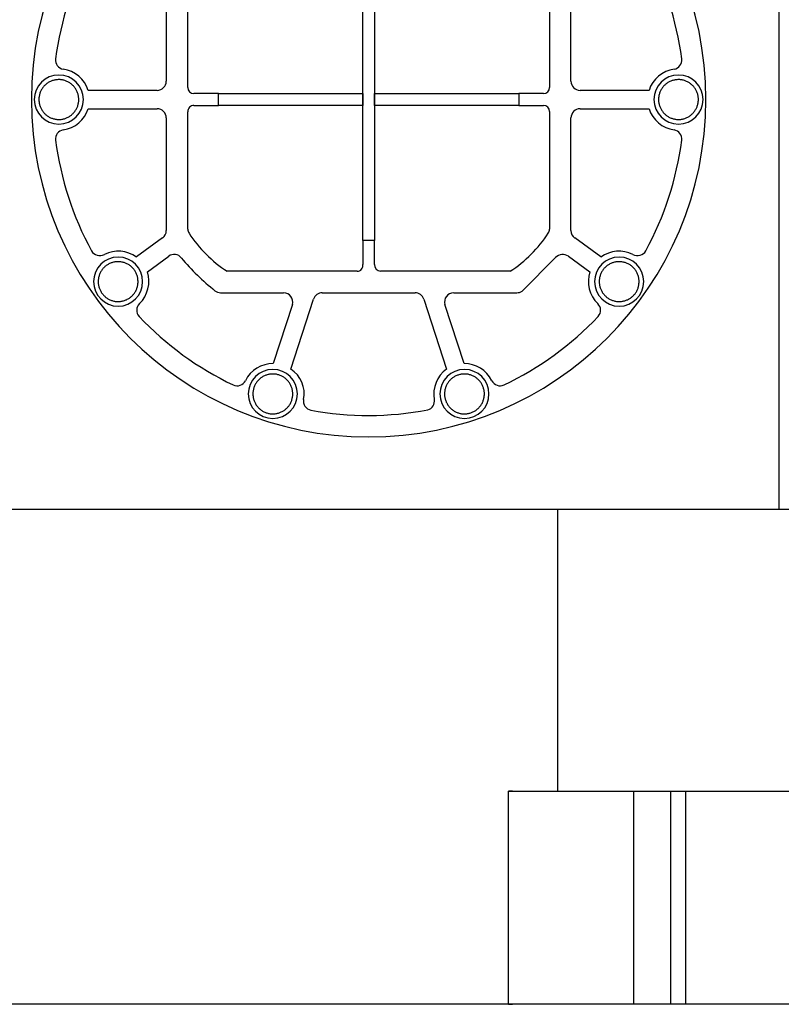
# Model space of a CAD drawing. Header units: millimetres. Extents: x -599 to 599, y 0 to 716.
# Tile 5 of 7: x 19 to 267, y 0 to 321. Entities that reach past the tile are written whole.
import ezdxf

# ---------------------------------------------------------------- set-up
doc = ezdxf.new("R2010")
doc.units = ezdxf.units.MM
doc.layers.add('Material 1', color=251, linetype='Continuous', true_color=0x505050)

msp = doc.modelspace()

# ---------------------------------------------------------------- linework, layer by layer
at = {"layer": 'Material 1'}
for p, q in [((266.37, 161.44), (266.37, 387.2)), ((130.58, 249), (130.58, 358.5)), ((134.42, 358.5), (134.42, 249)), ((66.5, 337.72), (66.5, 301)), ((73.5, 298.92), (73.5, 337.99)), ((191.5, 337.99), (191.5, 298.92)), ((198.5, 301), (198.5, 337.72)), ((63.5, 298), (41.04, 298)), ((83.5, 296.92), (75.5, 296.92)), ((83.5, 296.92), (130.58, 296.92)), ((83.5, 293.08), (83.5, 296.92)), ((130.58, 296.92), (130.58, 293.08)), ((134.42, 296.92), (181.5, 296.92)), ((134.42, 293.08), (134.42, 296.92)), ((189.5, 296.92), (181.5, 296.92)), ((181.5, 296.92), (181.5, 293.08)), ((223.96, 298), (201.5, 298)), ((75.5, 293.08), (83.5, 293.08)), ((130.58, 293.08), (83.5, 293.08)), ((181.5, 293.08), (134.42, 293.08)), ((181.5, 293.08), (189.5, 293.08)), ((41.04, 292), (63.5, 292)), ((66.5, 289), (66.5, 252.28)), ((73.5, 252.76), (73.5, 291.03)), ((191.5, 291.08), (191.5, 252.76)), ((198.5, 252.28), (198.5, 289)), ((201.5, 292), (223.96, 292)), ((65.26, 249.86), (56.74, 243.67)), ((134.42, 249), (130.58, 249)), ((130.58, 249), (130.58, 241.27)), ((134.42, 241.24), (134.42, 249)), ((208.26, 243.67), (199.74, 249.86)), ((60.34, 238.87), (67.29, 243.91)), ((182.53, 232.56), (193.45, 243.48)), ((197.7, 243.92), (204.66, 238.87)), ((128.74, 239), (86.36, 239)), ((178.63, 239), (136.41, 239)), ((84.18, 232), (104.75, 232)), ((117.36, 232), (147.63, 232)), ((160.25, 232), (180.82, 232)), ((107.63, 228.17), (101.38, 208.94)), ((107.09, 207.09), (114.51, 229.93)), ((150.49, 229.93), (157.91, 207.09)), ((163.62, 208.94), (157.37, 228.17)), ((-178.13, 161.44), (178.13, 161.44)), ((178.13, 161.44), (194.2, 161.44)), ((194.2, 161.44), (212.2, 161.44)), ((194.2, 69.51), (194.2, 161.44)), ((212.2, 161.44), (216.87, 161.44)), ((216.87, 161.44), (233.13, 161.44)), ((233.13, 161.44), (237.8, 161.44)), ((237.8, 161.44), (255.8, 161.44)), ((255.8, 161.44), (271.86, 161.44)), ((179.46, 69.51), (178.13, 69.51)), ((178.13, 69.51), (214, 69.51)), ((178.13, 0), (178.13, 69.51)), ((214, 69.51), (219, 69.51)), ((219, 0), (219, 69.51)), ((219, 69.51), (231, 69.51)), ((231, 69.51), (231, 0)), ((231, 69.51), (236, 69.51)), ((236, 69.51), (270.5, 69.51)), ((236, 0), (236, 69.51)), ((178.13, 0), (-178.13, 0)), ((179.46, 0), (178.13, 0)), ((214, 0), (178.13, 0)), ((178.13, 0), (179.46, 0)), ((219, 0), (214, 0)), ((231, 0), (219, 0)), ((236, 0), (231, 0)), ((270.5, 0), (236, 0))]:
    msp.add_line(p, q, dxfattribs=at)
at = {"layer": 'Material 1', "flags": 128}
for points in [[(31.43, 301.5), (31.17, 301.49), (30.91, 301.48), (30.66, 301.45), (30.4, 301.42), (30.14, 301.37), (29.89, 301.31), (29.64, 301.25), (29.39, 301.17), (29.14, 301.08), (28.9, 300.99), (28.67, 300.88), (28.43, 300.77), (28.2, 300.64), (27.98, 300.51), (27.76, 300.36), (27.55, 300.21), (27.35, 300.05), (27.15, 299.89), (26.96, 299.71), (26.77, 299.53), (26.59, 299.34), (26.42, 299.14), (26.26, 298.94), (26.11, 298.73), (25.96, 298.51), (25.83, 298.29), (25.7, 298.06), (25.58, 297.83), (25.47, 297.6), (25.38, 297.36), (25.29, 297.11), (25.21, 296.86), (25.14, 296.61), (25.08, 296.36), (25.03, 296.1), (24.99, 295.85), (24.96, 295.59), (24.94, 295.33), (24.93, 295.07), (24.94, 294.81), (24.95, 294.55), (24.97, 294.29), (25.01, 294.03), (25.05, 293.78), (25.1, 293.52), (25.17, 293.27), (25.24, 293.02), (25.33, 292.78), (25.42, 292.53), (25.52, 292.3), (25.64, 292.06), (25.76, 291.83), (25.89, 291.61), (26.03, 291.39), (26.18, 291.17), (26.34, 290.97), (26.5, 290.77), (26.67, 290.57), (26.86, 290.39), (27.04, 290.21), (27.24, 290.04), (27.44, 289.87), (27.65, 289.72), (27.86, 289.57), (28.08, 289.43), (28.31, 289.3), (28.54, 289.18), (28.77, 289.07), (29.01, 288.97), (29.26, 288.88), (29.5, 288.79), (29.75, 288.72), (30.01, 288.66), (30.26, 288.61), (30.52, 288.57), (30.77, 288.53), (31.03, 288.51), (31.29, 288.5), (31.43, 288.5)], [(31.43, 288.5), (31.69, 288.51), (31.95, 288.52), (32.21, 288.55), (32.47, 288.58), (32.73, 288.63), (32.98, 288.69), (33.23, 288.75), (33.48, 288.83), (33.72, 288.92), (33.97, 289.01), (34.2, 289.12), (34.44, 289.23), (34.66, 289.36), (34.89, 289.49), (35.1, 289.64), (35.32, 289.79), (35.52, 289.95), (35.72, 290.11), (35.91, 290.29), (36.1, 290.47), (36.27, 290.66), (36.44, 290.86), (36.61, 291.06), (36.76, 291.27), (36.9, 291.49), (37.04, 291.71), (37.17, 291.94), (37.28, 292.17), (37.39, 292.4), (37.49, 292.64), (37.58, 292.89), (37.66, 293.14), (37.73, 293.39), (37.79, 293.64), (37.84, 293.9), (37.88, 294.15), (37.91, 294.41), (37.93, 294.67), (37.93, 294.93), (37.93, 295.19), (37.92, 295.45), (37.9, 295.71), (37.86, 295.97), (37.82, 296.22), (37.76, 296.48), (37.7, 296.73), (37.63, 296.98), (37.54, 297.22), (37.45, 297.47), (37.34, 297.7), (37.23, 297.94), (37.11, 298.17), (36.98, 298.39), (36.84, 298.61), (36.69, 298.83), (36.53, 299.03), (36.37, 299.23), (36.19, 299.43), (36.01, 299.61), (35.82, 299.79), (35.63, 299.96), (35.43, 300.13), (35.22, 300.28), (35, 300.43), (34.78, 300.57), (34.56, 300.7), (34.33, 300.82), (34.09, 300.93), (33.85, 301.03), (33.61, 301.12), (33.36, 301.21), (33.11, 301.28), (32.86, 301.34), (32.61, 301.39), (32.35, 301.43), (32.09, 301.47), (31.83, 301.49), (31.57, 301.5), (31.43, 301.5)], [(233.57, 301.5), (233.31, 301.49), (233.05, 301.48), (232.79, 301.45), (232.53, 301.42), (232.27, 301.37), (232.02, 301.31), (231.77, 301.25), (231.52, 301.17), (231.28, 301.08), (231.03, 300.99), (230.8, 300.88), (230.56, 300.77), (230.34, 300.64), (230.11, 300.51), (229.9, 300.36), (229.68, 300.21), (229.48, 300.05), (229.28, 299.89), (229.09, 299.71), (228.9, 299.53), (228.73, 299.34), (228.56, 299.14), (228.39, 298.94), (228.24, 298.73), (228.1, 298.51), (227.96, 298.29), (227.83, 298.06), (227.72, 297.83), (227.61, 297.6), (227.51, 297.36), (227.42, 297.11), (227.34, 296.86), (227.27, 296.61), (227.21, 296.36), (227.16, 296.1), (227.12, 295.85), (227.09, 295.59), (227.07, 295.33), (227.07, 295.07), (227.07, 294.81), (227.08, 294.55), (227.1, 294.29), (227.14, 294.03), (227.18, 293.78), (227.24, 293.52), (227.3, 293.27), (227.37, 293.02), (227.46, 292.78), (227.55, 292.53), (227.66, 292.3), (227.77, 292.06), (227.89, 291.83), (228.02, 291.61), (228.16, 291.39), (228.31, 291.17), (228.47, 290.97), (228.63, 290.77), (228.81, 290.57), (228.99, 290.39), (229.18, 290.21), (229.37, 290.04), (229.57, 289.87), (229.78, 289.72), (230, 289.57), (230.22, 289.43), (230.44, 289.3), (230.67, 289.18), (230.91, 289.07), (231.15, 288.97), (231.39, 288.88), (231.64, 288.79), (231.89, 288.72), (232.14, 288.66), (232.39, 288.61), (232.65, 288.57), (232.91, 288.53), (233.17, 288.51), (233.43, 288.5), (233.57, 288.5)], [(233.57, 288.5), (233.83, 288.51), (234.09, 288.52), (234.34, 288.55), (234.6, 288.58), (234.86, 288.63), (235.11, 288.69), (235.36, 288.75), (235.61, 288.83), (235.86, 288.92), (236.1, 289.01), (236.33, 289.12), (236.57, 289.23), (236.8, 289.36), (237.02, 289.49), (237.24, 289.64), (237.45, 289.79), (237.65, 289.95), (237.85, 290.11), (238.04, 290.29), (238.23, 290.47), (238.41, 290.66), (238.58, 290.86), (238.74, 291.06), (238.89, 291.27), (239.04, 291.49), (239.17, 291.71), (239.3, 291.94), (239.42, 292.17), (239.53, 292.4), (239.62, 292.64), (239.71, 292.89), (239.79, 293.14), (239.86, 293.39), (239.92, 293.64), (239.97, 293.9), (240.01, 294.15), (240.04, 294.41), (240.06, 294.67), (240.07, 294.93), (240.06, 295.19), (240.05, 295.45), (240.03, 295.71), (239.99, 295.97), (239.95, 296.22), (239.9, 296.48), (239.83, 296.73), (239.76, 296.98), (239.67, 297.22), (239.58, 297.47), (239.48, 297.7), (239.36, 297.94), (239.24, 298.17), (239.11, 298.39), (238.97, 298.61), (238.82, 298.83), (238.66, 299.03), (238.5, 299.23), (238.33, 299.43), (238.14, 299.61), (237.96, 299.79), (237.76, 299.96), (237.56, 300.13), (237.35, 300.28), (237.14, 300.43), (236.92, 300.57), (236.69, 300.7), (236.46, 300.82), (236.23, 300.93), (235.99, 301.03), (235.74, 301.12), (235.5, 301.21), (235.25, 301.28), (234.99, 301.34), (234.74, 301.39), (234.48, 301.43), (234.23, 301.47), (233.97, 301.49), (233.71, 301.5), (233.57, 301.5)], [(50.78, 242.13), (50.52, 242.13), (50.26, 242.11), (50, 242.09), (49.74, 242.05), (49.49, 242), (49.23, 241.95), (48.98, 241.88), (48.74, 241.8), (48.49, 241.72), (48.25, 241.62), (48.01, 241.51), (47.78, 241.4), (47.55, 241.27), (47.33, 241.14), (47.11, 241), (46.9, 240.85), (46.69, 240.69), (46.49, 240.52), (46.3, 240.35), (46.12, 240.16), (45.94, 239.97), (45.77, 239.78), (45.61, 239.57), (45.45, 239.36), (45.31, 239.15), (45.17, 238.92), (45.05, 238.7), (44.93, 238.47), (44.82, 238.23), (44.72, 237.99), (44.63, 237.74), (44.55, 237.5), (44.48, 237.25), (44.42, 236.99), (44.37, 236.74), (44.34, 236.48), (44.31, 236.22), (44.29, 235.96), (44.28, 235.7), (44.28, 235.44), (44.3, 235.18), (44.32, 234.93), (44.35, 234.67), (44.4, 234.41), (44.45, 234.16), (44.51, 233.9), (44.59, 233.66), (44.67, 233.41), (44.77, 233.17), (44.87, 232.93), (44.98, 232.69), (45.1, 232.47), (45.24, 232.24), (45.38, 232.02), (45.52, 231.81), (45.68, 231.6), (45.85, 231.4), (46.02, 231.21), (46.2, 231.02), (46.39, 230.84), (46.58, 230.67), (46.79, 230.51), (46.99, 230.35), (47.21, 230.2), (47.43, 230.06), (47.65, 229.93), (47.88, 229.81), (48.12, 229.7), (48.36, 229.6), (48.6, 229.51), (48.85, 229.43), (49.1, 229.35), (49.35, 229.29), (49.61, 229.24), (49.86, 229.2), (50.12, 229.17), (50.38, 229.15), (50.64, 229.14), (50.78, 229.13)], [(50.78, 229.13), (51.04, 229.14), (51.3, 229.15), (51.56, 229.18), (51.82, 229.22), (52.07, 229.26), (52.32, 229.32), (52.58, 229.39), (52.82, 229.46), (53.07, 229.55), (53.31, 229.65), (53.55, 229.75), (53.78, 229.87), (54.01, 229.99), (54.23, 230.13), (54.45, 230.27), (54.66, 230.42), (54.87, 230.58), (55.07, 230.75), (55.26, 230.92), (55.44, 231.11), (55.62, 231.3), (55.79, 231.49), (55.95, 231.7), (56.1, 231.91), (56.25, 232.12), (56.39, 232.34), (56.51, 232.57), (56.63, 232.8), (56.74, 233.04), (56.84, 233.28), (56.93, 233.52), (57.01, 233.77), (57.08, 234.02), (57.14, 234.27), (57.19, 234.53), (57.22, 234.79), (57.25, 235.04), (57.27, 235.3), (57.28, 235.56), (57.28, 235.82), (57.26, 236.08), (57.24, 236.34), (57.21, 236.6), (57.16, 236.86), (57.11, 237.11), (57.05, 237.36), (56.97, 237.61), (56.89, 237.86), (56.79, 238.1), (56.69, 238.34), (56.58, 238.57), (56.46, 238.8), (56.32, 239.03), (56.18, 239.25), (56.03, 239.46), (55.88, 239.67), (55.71, 239.87), (55.54, 240.06), (55.36, 240.25), (55.17, 240.43), (54.98, 240.6), (54.77, 240.76), (54.56, 240.92), (54.35, 241.07), (54.13, 241.2), (53.91, 241.33), (53.67, 241.45), (53.44, 241.56), (53.2, 241.67), (52.96, 241.76), (52.71, 241.84), (52.46, 241.91), (52.21, 241.97), (51.95, 242.03), (51.7, 242.07), (51.44, 242.1), (51.18, 242.12), (50.92, 242.13), (50.78, 242.13)], [(214.22, 242.13), (213.96, 242.13), (213.7, 242.11), (213.44, 242.09), (213.18, 242.05), (212.93, 242), (212.68, 241.95), (212.42, 241.88), (212.18, 241.8), (211.93, 241.72), (211.69, 241.62), (211.45, 241.51), (211.22, 241.4), (210.99, 241.27), (210.77, 241.14), (210.55, 241), (210.34, 240.85), (210.13, 240.69), (209.93, 240.52), (209.74, 240.35), (209.56, 240.16), (209.38, 239.97), (209.21, 239.78), (209.05, 239.57), (208.9, 239.36), (208.75, 239.15), (208.61, 238.92), (208.49, 238.7), (208.37, 238.47), (208.26, 238.23), (208.16, 237.99), (208.07, 237.74), (207.99, 237.5), (207.92, 237.25), (207.86, 236.99), (207.81, 236.74), (207.78, 236.48), (207.75, 236.22), (207.73, 235.96), (207.72, 235.7), (207.72, 235.44), (207.74, 235.18), (207.76, 234.93), (207.79, 234.67), (207.84, 234.41), (207.89, 234.16), (207.95, 233.9), (208.03, 233.66), (208.11, 233.41), (208.21, 233.17), (208.31, 232.93), (208.42, 232.69), (208.54, 232.47), (208.68, 232.24), (208.82, 232.02), (208.97, 231.81), (209.12, 231.6), (209.29, 231.4), (209.46, 231.21), (209.64, 231.02), (209.83, 230.84), (210.02, 230.67), (210.23, 230.51), (210.44, 230.35), (210.65, 230.2), (210.87, 230.06), (211.09, 229.93), (211.33, 229.81), (211.56, 229.7), (211.8, 229.6), (212.04, 229.51), (212.29, 229.43), (212.54, 229.35), (212.79, 229.29), (213.05, 229.24), (213.3, 229.2), (213.56, 229.17), (213.82, 229.15), (214.08, 229.14), (214.22, 229.13)], [(214.22, 229.13), (214.48, 229.14), (214.74, 229.15), (215, 229.18), (215.26, 229.22), (215.51, 229.26), (215.77, 229.32), (216.02, 229.39), (216.26, 229.46), (216.51, 229.55), (216.75, 229.65), (216.99, 229.75), (217.22, 229.87), (217.45, 229.99), (217.67, 230.13), (217.89, 230.27), (218.1, 230.42), (218.31, 230.58), (218.51, 230.75), (218.7, 230.92), (218.88, 231.11), (219.06, 231.3), (219.23, 231.49), (219.39, 231.7), (219.55, 231.91), (219.69, 232.12), (219.83, 232.34), (219.95, 232.57), (220.07, 232.8), (220.18, 233.04), (220.28, 233.28), (220.37, 233.52), (220.45, 233.77), (220.52, 234.02), (220.58, 234.27), (220.63, 234.53), (220.66, 234.79), (220.69, 235.04), (220.71, 235.3), (220.72, 235.56), (220.72, 235.82), (220.7, 236.08), (220.68, 236.34), (220.65, 236.6), (220.6, 236.86), (220.55, 237.11), (220.49, 237.36), (220.41, 237.61), (220.33, 237.86), (220.23, 238.1), (220.13, 238.34), (220.02, 238.57), (219.9, 238.8), (219.76, 239.03), (219.62, 239.25), (219.48, 239.46), (219.32, 239.67), (219.15, 239.87), (218.98, 240.06), (218.8, 240.25), (218.61, 240.43), (218.42, 240.6), (218.21, 240.76), (218.01, 240.92), (217.79, 241.07), (217.57, 241.2), (217.35, 241.33), (217.12, 241.45), (216.88, 241.56), (216.64, 241.67), (216.4, 241.76), (216.15, 241.84), (215.9, 241.91), (215.65, 241.97), (215.39, 242.03), (215.14, 242.07), (214.88, 242.1), (214.62, 242.12), (214.36, 242.13), (214.22, 242.13)], [(101.25, 205.51), (100.99, 205.51), (100.73, 205.49), (100.47, 205.47), (100.21, 205.43), (99.95, 205.38), (99.7, 205.33), (99.45, 205.26), (99.2, 205.18), (98.96, 205.1), (98.71, 205), (98.48, 204.89), (98.24, 204.78), (98.02, 204.65), (97.79, 204.52), (97.58, 204.38), (97.36, 204.23), (97.16, 204.07), (96.96, 203.9), (96.77, 203.73), (96.58, 203.54), (96.41, 203.35), (96.24, 203.16), (96.07, 202.95), (95.92, 202.74), (95.78, 202.53), (95.64, 202.3), (95.51, 202.08), (95.4, 201.85), (95.29, 201.61), (95.19, 201.37), (95.1, 201.12), (95.02, 200.88), (94.95, 200.63), (94.89, 200.37), (94.84, 200.12), (94.8, 199.86), (94.77, 199.6), (94.75, 199.34), (94.75, 199.08), (94.75, 198.82), (94.76, 198.56), (94.78, 198.31), (94.82, 198.05), (94.86, 197.79), (94.92, 197.54), (94.98, 197.29), (95.05, 197.04), (95.14, 196.79), (95.23, 196.55), (95.34, 196.31), (95.45, 196.07), (95.57, 195.85), (95.7, 195.62), (95.84, 195.4), (95.99, 195.19), (96.15, 194.98), (96.31, 194.78), (96.49, 194.59), (96.67, 194.4), (96.86, 194.22), (97.05, 194.05), (97.25, 193.89), (97.46, 193.73), (97.67, 193.58), (97.89, 193.44), (98.12, 193.31), (98.35, 193.19), (98.59, 193.08), (98.83, 192.98), (99.07, 192.89), (99.31, 192.81), (99.56, 192.73), (99.82, 192.67), (100.07, 192.62), (100.33, 192.58), (100.59, 192.55), (100.85, 192.53), (101.11, 192.52), (101.25, 192.51)], [(101.25, 192.51), (101.51, 192.52), (101.77, 192.53), (102.02, 192.56), (102.28, 192.6), (102.54, 192.64), (102.79, 192.7), (103.04, 192.77), (103.29, 192.84), (103.54, 192.93), (103.78, 193.03), (104.01, 193.13), (104.25, 193.25), (104.48, 193.37), (104.7, 193.51), (104.92, 193.65), (105.13, 193.8), (105.33, 193.96), (105.53, 194.13), (105.72, 194.3), (105.91, 194.49), (106.09, 194.68), (106.26, 194.87), (106.42, 195.08), (106.57, 195.29), (106.72, 195.5), (106.85, 195.72), (106.98, 195.95), (107.1, 196.18), (107.2, 196.42), (107.3, 196.66), (107.39, 196.9), (107.47, 197.15), (107.54, 197.4), (107.6, 197.65), (107.65, 197.91), (107.69, 198.17), (107.72, 198.42), (107.74, 198.68), (107.75, 198.94), (107.74, 199.2), (107.73, 199.46), (107.71, 199.72), (107.67, 199.98), (107.63, 200.24), (107.58, 200.49), (107.51, 200.74), (107.44, 200.99), (107.35, 201.24), (107.26, 201.48), (107.16, 201.72), (107.04, 201.95), (106.92, 202.18), (106.79, 202.41), (106.65, 202.63), (106.5, 202.84), (106.34, 203.05), (106.18, 203.25), (106.01, 203.44), (105.82, 203.63), (105.64, 203.81), (105.44, 203.98), (105.24, 204.14), (105.03, 204.3), (104.82, 204.45), (104.6, 204.58), (104.37, 204.71), (104.14, 204.83), (103.91, 204.94), (103.67, 205.05), (103.42, 205.14), (103.18, 205.22), (102.93, 205.29), (102.67, 205.35), (102.42, 205.41), (102.16, 205.45), (101.9, 205.48), (101.65, 205.5), (101.39, 205.51), (101.25, 205.51)], [(163.75, 205.51), (163.49, 205.51), (163.23, 205.49), (162.98, 205.47), (162.72, 205.43), (162.46, 205.38), (162.21, 205.33), (161.96, 205.26), (161.71, 205.18), (161.46, 205.1), (161.22, 205), (160.99, 204.89), (160.75, 204.78), (160.52, 204.65), (160.3, 204.52), (160.08, 204.38), (159.87, 204.23), (159.67, 204.07), (159.47, 203.9), (159.28, 203.73), (159.09, 203.54), (158.91, 203.35), (158.74, 203.16), (158.58, 202.95), (158.43, 202.74), (158.28, 202.53), (158.15, 202.3), (158.02, 202.08), (157.9, 201.85), (157.8, 201.61), (157.7, 201.37), (157.61, 201.12), (157.53, 200.88), (157.46, 200.63), (157.4, 200.37), (157.35, 200.12), (157.31, 199.86), (157.28, 199.6), (157.26, 199.34), (157.25, 199.08), (157.26, 198.82), (157.27, 198.56), (157.29, 198.31), (157.33, 198.05), (157.37, 197.79), (157.42, 197.54), (157.49, 197.29), (157.56, 197.04), (157.65, 196.79), (157.74, 196.55), (157.84, 196.31), (157.96, 196.07), (158.08, 195.85), (158.21, 195.62), (158.35, 195.4), (158.5, 195.19), (158.66, 194.98), (158.82, 194.78), (158.99, 194.59), (159.18, 194.4), (159.36, 194.22), (159.56, 194.05), (159.76, 193.89), (159.97, 193.73), (160.18, 193.58), (160.4, 193.44), (160.63, 193.31), (160.86, 193.19), (161.09, 193.08), (161.33, 192.98), (161.58, 192.89), (161.82, 192.81), (162.07, 192.73), (162.33, 192.67), (162.58, 192.62), (162.84, 192.58), (163.1, 192.55), (163.35, 192.53), (163.61, 192.52), (163.75, 192.51)], [(163.75, 192.51), (164.01, 192.52), (164.27, 192.53), (164.53, 192.56), (164.79, 192.6), (165.05, 192.64), (165.3, 192.7), (165.55, 192.77), (165.8, 192.84), (166.04, 192.93), (166.29, 193.03), (166.52, 193.13), (166.76, 193.25), (166.98, 193.37), (167.21, 193.51), (167.42, 193.65), (167.64, 193.8), (167.84, 193.96), (168.04, 194.13), (168.23, 194.3), (168.42, 194.49), (168.59, 194.68), (168.76, 194.87), (168.93, 195.08), (169.08, 195.29), (169.22, 195.5), (169.36, 195.72), (169.49, 195.95), (169.6, 196.18), (169.71, 196.42), (169.81, 196.66), (169.9, 196.9), (169.98, 197.15), (170.05, 197.4), (170.11, 197.65), (170.16, 197.91), (170.2, 198.17), (170.23, 198.42), (170.25, 198.68), (170.25, 198.94), (170.25, 199.2), (170.24, 199.46), (170.22, 199.72), (170.18, 199.98), (170.14, 200.24), (170.08, 200.49), (170.02, 200.74), (169.95, 200.99), (169.86, 201.24), (169.77, 201.48), (169.66, 201.72), (169.55, 201.95), (169.43, 202.18), (169.3, 202.41), (169.16, 202.63), (169.01, 202.84), (168.85, 203.05), (168.69, 203.25), (168.51, 203.44), (168.33, 203.63), (168.14, 203.81), (167.95, 203.98), (167.75, 204.14), (167.54, 204.3), (167.33, 204.45), (167.11, 204.58), (166.88, 204.71), (166.65, 204.83), (166.41, 204.94), (166.17, 205.05), (165.93, 205.14), (165.69, 205.22), (165.44, 205.29), (165.18, 205.35), (164.93, 205.41), (164.67, 205.45), (164.41, 205.48), (164.15, 205.5), (163.89, 205.51), (163.75, 205.51)]]:
    msp.add_lwpolyline(points, dxfattribs=at)
at = {"layer": 'Material 1'}
for centre, radius, start, end in [((132.5, 295), 110, 360, 180), ((133.54, 294.66), 104.07, 151.5053, 172.4947), ((131.46, 294.66), 104.07, 7.5053, 28.4947), ((33.33, 307.86), 3, 172.4947, 261.5053), ((231.67, 307.86), 3, 278.4947, 7.5053), ((31.43, 295), 8, 90, 270), ((31.43, 295), 8, 270, 90), ((31.39, 294.86), 10.15, 18.0141, 81.5053), ((233.61, 294.86), 10.15, 98.4947, 161.9859), ((233.57, 295), 8, 90, 270), ((233.57, 295), 8, 270, 90), ((63.5, 301), 3, 270, 360), ((75.5, 298.92), 2, 180.0001, 270), ((189.5, 298.92), 2, 270, 0), ((201.5, 301), 3, 180, 270), ((132.5, 295), 110, 180, 360), ((75.5, 291.08), 2, 90, 181.6461), ((189.5, 291.08), 2, 0.0001, 90), ((31.39, 295.14), 10.15, 278.4947, 341.9859), ((63.5, 289), 3, 360, 90), ((201.5, 289), 3, 90, 180), ((233.61, 295.14), 10.15, 198.0141, 261.5053), ((33.33, 282.14), 3, 98.4947, 187.5053), ((231.67, 282.14), 3, 352.4947, 81.5053), ((133.54, 295.34), 104.07, 187.5053, 208.4947), ((131.46, 295.34), 104.07, 331.5053, 352.4947), ((63.5, 252.28), 3, 306, 360), ((75.79, 252.76), 2.29, 180, 215.4379), ((108.66, 273.73), 41.27, 212.6982, 237.3018), ((155.79, 274.32), 42.06, 302.8933, 327.1067), ((189.2, 252.76), 2.3, 326, 0), ((201.5, 252.28), 3, 180, 234), ((44.84, 247.35), 3.23, 211.0323, 296.9677), ((50.87, 235.51), 10.05, 54.2255, 116.9677), ((69.07, 241.61), 2.91, 36.1899, 127.8101), ((195.85, 241.08), 3.39, 57, 135), ((214.13, 235.51), 10.05, 63.0323, 125.7745), ((220.16, 247.35), 3.23, 243.0323, 328.9677), ((50.78, 235.63), 8, 90, 270), ((50.78, 235.63), 8, 270, 90), ((133.82, 296.34), 81.87, 220.3482, 231.0568), ((128.74, 240.88), 1.88, 270, 11.9616), ((136.67, 241.24), 2.25, 180, 263.3742), ((214.22, 235.63), 8, 90, 270), ((214.22, 235.63), 8, 270, 90), ((50.53, 235.78), 10.29, 314.5685, 17.4315), ((214.47, 235.78), 10.29, 162.5685, 225.4315), ((84.38, 235.37), 3.38, 233.3449, 266.6551), ((104.74, 228.99), 3.01, 344.1716, 89.8284), ((117.36, 229), 3, 90, 162), ((147.63, 229), 3, 18, 90), ((160.26, 228.99), 3.01, 90.1716, 195.8284), ((180.82, 234.92), 2.92, 270, 306), ((59.87, 226.3), 3.03, 134.5685, 221.5924), ((205.13, 226.3), 3.03, 318.4076, 45.4315), ((133.08, 295.8), 103.98, 223.4561, 244.5046), ((131.92, 295.8), 103.98, 295.4954, 316.5439), ((101.39, 198.79), 10.16, 90.013, 153.4954), ((163.61, 198.79), 10.16, 26.5046, 89.987), ((101.25, 199.01), 8, 90, 270), ((101.25, 199.01), 8, 270, 90), ((101.99, 199.1), 9.48, 348.5636, 57.4364), ((163.64, 199.04), 9.88, 125.4408, 190.5592), ((163.75, 199.01), 8, 90, 270), ((163.75, 199.01), 8, 270, 90), ((89.62, 204.66), 2.99, 244.5046, 333.4954), ((175.38, 204.66), 2.99, 206.5046, 295.4954), ((114.16, 196.64), 2.94, 168.5636, 259.4364), ((151.02, 196.68), 2.96, 284.6818, 10.5592), ((132.49, 294.93), 102.93, 259.4364, 280.7934)]:
    msp.add_arc(centre, radius, start, end, dxfattribs=at)

doc.saveas('drawing.dxf')
